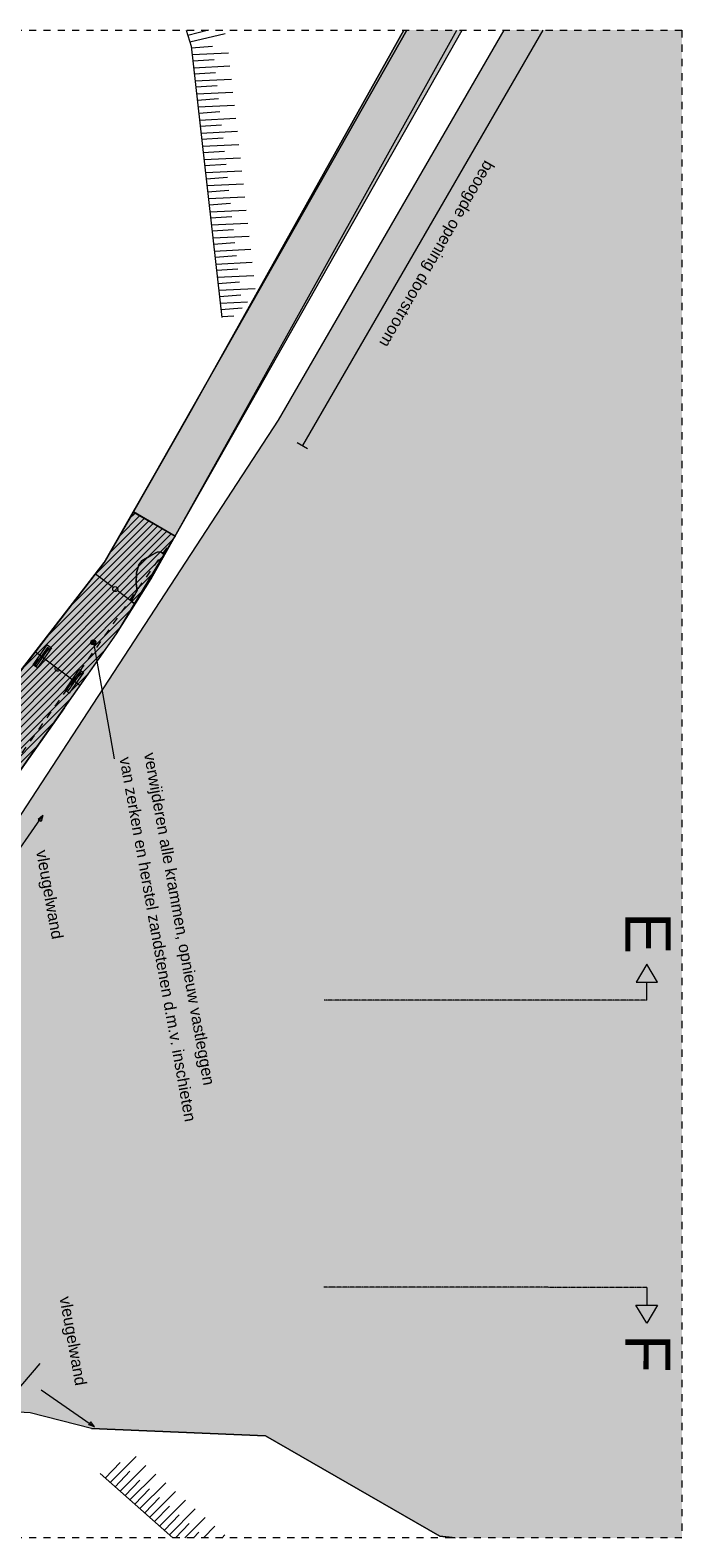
# Model space of a CAD drawing. Extents: x -251883 to 250656, y 0 to 909157.
# Tile 13 of 70: x 18165 to 27250, y 214632 to 235632. Entities that reach past the tile are written whole.
import ezdxf

# ---------------------------------------------------------------- set-up
doc = ezdxf.new("R2010")
doc.units = 0
doc.header["$MEASUREMENT"] = 0
for name, pattern in [('@L07DS2b', [6.3, 4, -1, 0.3, -1]), ('DASHDOT', [1250, 1000, -112.5, 25, -112.5]), ('DASHED', [200, 100, -100])]:
    doc.linetypes.add(name, pattern=pattern)
for name, color, linetype in [('A-0019-AFDEKVLAK', 1, 'Continuous'), ('A-0070-SYMBOOL', 8, 'Continuous'), ('A-0074--', 11, 'Continuous'), ('A-1100-TXT+MT-SO', 7, 'Continuous')]:
    doc.layers.add(name, color=color, linetype=linetype)
pattern_1 = [(45, (0, 0), (-49.497475, 49.497475), [])]

# ---------------------------------------------------------------- blocks, each defined once
blk = doc.blocks.new('M-MAATREGELEN_460')
at = {"linetype": 'Continuous', "lineweight": 5}
for color, points in [(111, [(156178, -104598), (158654, -104598), (158654, -125598), (155495, -125598), (155278, -125573), (152849, -124179), (150427, -124076), (149569, -123858), (149137, -123832), (146232, -123798), (145859, -123805), (144483, -116415), (145236, -116311), (145189, -115926), (145526, -115877), (145580, -116259), (148394, -115862), (148413, -116001), (148681, -115964), (148792, -115808), (149304, -115735), (153031, -110030), (155137, -106395)]), (254, [(155592, -104598), (151589, -111644), (151006, -111313), (154821, -104598)]), (254, [(154778, -104598), (155518, -104598), (152460, -110090), (151589, -111644), (151010, -111308), (151774, -109970)]), (8, [(148285, -115071), (149370, -113606), (150602, -112015), (151010, -111308), (151589, -111644), (151256, -112238), (150772, -113006), (150048, -114036), (148681, -115964), (148413, -116001)]), (254, [(151060, -112404), (151046, -112305), (151051, -112159), (151085, -112047), (151128, -111990), (151254, -111913), (151339, -111871), (151389, -111864), (151443, -111905), (151256, -112238), (151032, -112593), (150979, -112553)])]:
    blk.add_hatch(color=color, dxfattribs=at).paths.add_polyline_path(points, flags=0)
at = {"color": 7, "linetype": 'DASHED', "lineweight": 0}
blk.add_lwpolyline([(104154, -125598), (104154, -104598), (158654, -104598), (158654, -125598)], close=True, dxfattribs=at)
at = {"color": 111, "linetype": 'Continuous', "lineweight": 5}
for points in [[(145859, -123805), (144483, -116415), (145236, -116311), (145189, -115926), (145526, -115877), (145580, -116259), (148394, -115862), (148413, -116001), (148681, -115964), (148792, -115808), (149304, -115735), (153031, -110030), (155137, -106395), (156178, -104598)], [(155495, -125598), (155278, -125573), (152849, -124179), (150427, -124076), (149569, -123858), (149137, -123832), (146232, -123798), (145859, -123805)]]:
    blk.add_lwpolyline(points, dxfattribs=at)
at = {"color": 8, "linetype": 'Continuous', "lineweight": 5}
for points in [[(148823, -115804), (149304, -115735), (153031, -110030), (155137, -106395), (156178, -104598)], [(149370, -113606), (150602, -112015), (151774, -109970), (154778, -104598)], [(154821, -104598), (151006, -111313), (151589, -111644), (155592, -104598)], [(151006, -111313), (154821, -104598)], [(151589, -111644), (155592, -104598)], [(152460, -110090), (155518, -104598)], [(156716, -104598), (153365, -110381)], [(150048, -114036), (150772, -113006), (151256, -112238), (152460, -110090)], [(153292, -110339), (153438, -110424)], [(151589, -111644), (151010, -111308)], [(150979, -112553), (151060, -112404), (151046, -112305), (151051, -112159), (151085, -112047), (151128, -111990), (151254, -111913), (151339, -111871), (151389, -111864), (151443, -111905)], [(150727, -112363), (150479, -112174)], [(151032, -112593), (150783, -112405)], [(150264, -113728), (149641, -113256)], [(150048, -114036), (148681, -115964)], [(150427, -124076), (149569, -123858)], [(150427, -124076), (152849, -124179), (155278, -125573)], [(155278, -125573), (155495, -125598)]]:
    blk.add_lwpolyline(points, dxfattribs=at)
at = {"color": 254, "linetype": 'Continuous', "lineweight": 5}
for points in [[(151774, -109970), (151010, -111308), (151589, -111644), (152460, -110090), (155518, -104598)], [(154778, -104598), (151774, -109970)]]:
    blk.add_lwpolyline(points, dxfattribs=at)
at = {"color": 9, "linetype": 'Continuous', "lineweight": 5}
for points in [[(151746, -104598), (151812, -104821), (152242, -108599)], [(152056, -104598), (151767, -104671)], [(151794, -104759), (152290, -104646)], [(152057, -104598), (152056, -104598)], [(152113, -104826), (151815, -104848)], [(151826, -104939), (152334, -104915)], [(152134, -105009), (151836, -105030)], [(151847, -105122), (152355, -105097)], [(152154, -105191), (151857, -105212)], [(151867, -105304), (152376, -105279)], [(152175, -105373), (151877, -105394)], [(151888, -105486), (152396, -105461)], [(152196, -105555), (151898, -105576)], [(151909, -105668), (152417, -105643)], [(152216, -105737), (151919, -105758)], [(151929, -105850), (152438, -105825)], [(152237, -105919), (151939, -105941)], [(151950, -106032), (152458, -106007)], [(152258, -106101), (151960, -106123)], [(151971, -106214), (152479, -106189)], [(152279, -106286), (151981, -106308)], [(151992, -106399), (152500, -106374)], [(152300, -106468), (152002, -106490)], [(152012, -106581), (152521, -106556)], [(152320, -106650), (152023, -106672)], [(152033, -106763), (152542, -106738)], [(152341, -106832), (152043, -106854)], [(152054, -106945), (152562, -106921)], [(152362, -107014), (152064, -107036)], [(152074, -107127), (152583, -107103)], [(152382, -107197), (152085, -107218)], [(152095, -107310), (152604, -107285)], [(152403, -107379), (152105, -107400)], [(152116, -107492), (152624, -107467)], [(152424, -107561), (152126, -107582)], [(152136, -107674), (152645, -107649)], [(152444, -107743), (152147, -107764)], [(152157, -107856), (152666, -107831)], [(152465, -107925), (152167, -107947)], [(152178, -108038), (152686, -108013)], [(152486, -108107), (152188, -108129)], [(152199, -108220), (152707, -108196)], [(152507, -108289), (152209, -108311)], [(152219, -108402), (152601, -108384)], [(152527, -108471), (152229, -108493)], [(152240, -108584), (152409, -108576)], [(150686, -124827), (151047, -124467)], [(151560, -125598), (150545, -124703)], [(150823, -124550), (150617, -124766)], [(150961, -124671), (150754, -124887)], [(150823, -124948), (151184, -124589)], [(150961, -125069), (151321, -124710)], [(151098, -124793), (150892, -125008)], [(151235, -124914), (151029, -125130)], [(151098, -125190), (151459, -124831)], [(151373, -125035), (151167, -125251)], [(151236, -125312), (151596, -124952)], [(151510, -125156), (151304, -125372)], [(151373, -125433), (151734, -125074)], [(151648, -125278), (151442, -125493)], [(151511, -125554), (151871, -125195)], [(151726, -125598), (152009, -125316)], [(151785, -125399), (151595, -125598)], [(151923, -125520), (151848, -125598)], [(151985, -125598), (152146, -125437)], [(152244, -125598), (152284, -125558)]]:
    blk.add_lwpolyline(points, dxfattribs=at)
at = {"color": 8, "linetype": 'Continuous', "lineweight": 5}
blk.add_lwpolyline([(148413, -116001), (148681, -115964), (150048, -114036), (150772, -113006), (151256, -112238), (151589, -111644), (151010, -111308), (150602, -112015), (149370, -113606), (148285, -115071)], close=True, dxfattribs=at)
at = {"color": 254, "linetype": 'Continuous', "lineweight": 5}
blk.add_lwpolyline([(150979, -112553), (151032, -112593), (151256, -112238), (151443, -111905), (151389, -111864), (151339, -111871), (151254, -111913), (151128, -111990), (151085, -112047), (151051, -112159), (151046, -112305), (151060, -112404)], close=True, dxfattribs=at)
at = {"color": 8, "linetype": 'Continuous', "lineweight": 5}
blk.add_lwpolyline([(150264, -113728), (149981, -113513, -0.999342), (149925, -113471), (149641, -113256)], format="xyb", dxfattribs=at)
at = {"color": 251, "linetype": 'Continuous', "lineweight": 5}
for points in [[(149230, -116281), (149747, -115538), (149680, -115591), (149698, -115608)], [(149230, -116281), (149747, -115538), (149721, -115619), (149698, -115608)], [(149724, -123535), (150467, -124051), (150386, -124025), (150397, -124003)], [(149724, -123535), (150467, -124051), (150414, -123984), (150397, -124003)]]:
    blk.add_lwpolyline(points, dxfattribs=at)
at = {"color": 251, "linetype": 'DASHDOT', "lineweight": 5}
blk.add_lwpolyline([(149707, -123168), (148111, -125028)], dxfattribs=at)
at = {"color": 8, "linetype": 'Continuous', "lineweight": 5}
blk.add_circle((150755, -112384), 35, dxfattribs=at)
at = {"layer": 'A-0070-SYMBOOL', "color": 8, "linetype": 'Continuous', "lineweight": 5}
for points in [[(150457, -113160), (150431, -113154), (150416, -113132), (150422, -113105), (150444, -113091), (150470, -113097), (150485, -113119), (150479, -113145)], [(150455, -113150), (150436, -113146), (150426, -113130), (150430, -113111), (150446, -113101), (150465, -113105), (150475, -113121), (150471, -113140)], [(150453, -113140), (150442, -113138), (150436, -113128), (150438, -113117), (150448, -113111), (150459, -113113), (150465, -113123), (150463, -113134)], [(150451, -113130), (150448, -113129), (150446, -113126), (150446, -113123), (150450, -113120), (150453, -113121), (150455, -113124), (150455, -113128)]]:
    blk.add_lwpolyline(points, close=True, dxfattribs=at)
blk.add_lwpolyline([(150451, -113125), (150690, -114454), (150743, -114749)], dxfattribs=at)
at = {"layer": 'A-0074--', "color": 11, "linetype": 'Continuous', "lineweight": 9}
for points in [[(158166, -118109), (158166, -117859), (158316, -117859), (158166, -117609), (158016, -117859), (158166, -117859)], [(158164, -122109), (158164, -122359), (158314, -122359), (158164, -122609), (158014, -122359), (158164, -122359)]]:
    blk.add_lwpolyline(points, dxfattribs=at)
at = {"layer": 'A-0074--', "color": 11, "linetype": '@L07DS2b', "lineweight": 9}
for points in [[(158166, -118109), (153666, -118107)], [(158164, -122109), (153664, -122108)]]:
    blk.add_lwpolyline(points, dxfattribs=at)
at = {"layer": 'A-0070-SYMBOOL', "color": 7, "linetype": 'Continuous', "attachment_point": 7, "line_spacing_factor": 0.933333}
for s, insert, char_height, rotation in [('{\\fArial|b0|i0|c12|p0;van zerken en herstel zandstenen d.m.v. inschieten}', (150812, -114737), 162, 280.2), ('{\\fArial|b0|i0|c12|p0;verwijderen alle krammen, opnieuw vastleggen}', (151107, -114684), 162, 280.2), ('{\\fArial|b0|i0|c12|p0;E}', (157866, -116881), 630, 269.9807), ('{\\fArial|b0|i0|c12|p0;F}', (157864, -122759), 630, 269.9807)]:
    blk.add_mtext(s, dxfattribs=dict(at, insert=insert, char_height=char_height, rotation=rotation))
at = {"layer": 'A-1100-TXT+MT-SO', "color": 7, "linetype": 'Continuous', "char_height": 162, "attachment_point": 7, "line_spacing_factor": 0.933333}
for s, insert, rotation in [('{\\fArial|b0|i0|c12|p0;beoogde opening doorstroom}', (155869, -106374), 239.9155), ('{\\fArial|b0|i0|c12|p0;vleugelwand}', (149604, -116041), 280.2), ('{\\fArial|b0|i0|c12|p0;vleugelwand}', (149930, -122259), 280.2)]:
    blk.add_mtext(s, dxfattribs=dict(at, insert=insert, rotation=rotation))
at = {"linetype": 'Continuous'}
for points in [[(149831, -113211), (149657, -113456), (149637, -113441), (149811, -113197)], [(150277, -113549), (150104, -113794), (150083, -113779), (150257, -113535)]]:
    blk.add_wipeout(points, dxfattribs=at).dxf.layer = 'A-0019-AFDEKVLAK'
at = {"linetype": 'Continuous', "lineweight": 5}
h = blk.add_hatch(dxfattribs=at)
h.set_pattern_fill('@AV093', color=154, style=0, pattern_type=0)
h.set_pattern_definition(pattern_1)
h.paths.add_polyline_path([(148285, -115070), (148413, -116001), (148681, -115964), (150772, -113006), (151589, -111644), (151006, -111313), (150602, -112015), (149340, -113647)], flags=0)
h = blk.add_hatch(dxfattribs=at)
h.set_pattern_fill('@AV093', color=154, style=0, pattern_type=0)
h.set_pattern_definition(pattern_1)
h.paths.add_polyline_path([(149806, -113160), (149865, -113200), (149671, -113479), (149614, -113439)], flags=0)
h = blk.add_hatch(dxfattribs=at)
h.set_pattern_fill('@AV093', color=154, style=0, pattern_type=0)
h.set_pattern_definition(pattern_1)
h.paths.add_polyline_path([(150254, -113505), (150312, -113545), (150113, -113832), (150056, -113793)], flags=0)
at = {"color": 154, "linetype": 'Continuous', "lineweight": 5}
for points in [[(148285, -115070), (148413, -116001), (148681, -115964), (150772, -113006), (151589, -111644), (151006, -111313), (150602, -112015), (149340, -113647)], [(149806, -113160), (149865, -113200), (149671, -113479), (149614, -113439)], [(150254, -113505), (150312, -113545), (150113, -113832), (150056, -113793)]]:
    blk.add_lwpolyline(points, close=True, dxfattribs=at)
at = {"color": 8, "linetype": 'DASHED', "lineweight": 5}
blk.add_lwpolyline([(151589, -111644), (148631, -115830), (146551, -116122), (145654, -116025), (145582, -115976), (145531, -115914)], dxfattribs=at)
at = {"color": 8, "linetype": 'Continuous', "lineweight": 5}
for points in [[(149811, -113197), (149637, -113441), (149657, -113456), (149831, -113211)], [(150257, -113535), (150083, -113779), (150104, -113794), (150277, -113549)]]:
    blk.add_lwpolyline(points, close=True, dxfattribs=at)

msp = doc.modelspace()

# ---------------------------------------------------------------- block references
msp.add_blockref('M-MAATREGELEN_460', (-131404, 340230))

doc.saveas('drawing.dxf')
